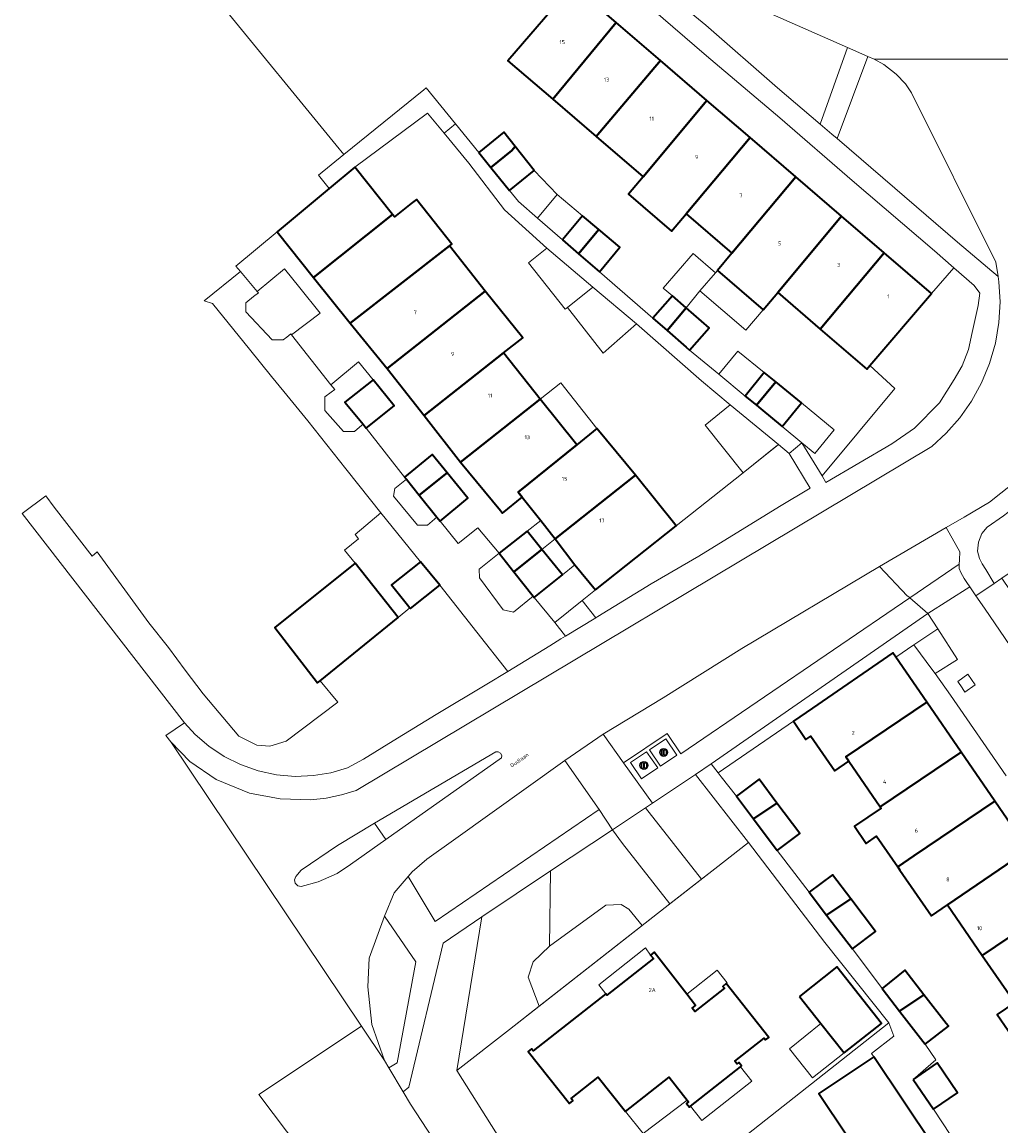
# Model space of a CAD drawing. Header units: metres. Extents: x 73718 to 76933, y 443658 to 446696.
# Tile 73 of 153: x 74443 to 74532, y 445852 to 445952. Entities that reach past the tile are written whole.
import ezdxf
from ezdxf.enums import TextEntityAlignment as Align

# ---------------------------------------------------------------- set-up
doc = ezdxf.new("R2010")
doc.units = ezdxf.units.M
for name, color, linetype, lineweight in [('B-WE-GR-BEPLANTING_CULTUUR_BODEMBEDEKKER-GV', 90, 'Continuous', 18), ('B-WE-GR-BEPLANTING_CULTUUR_HEESTERS-GV', 90, 'Continuous', 18), ('B-WE-GR-BEPLANTING_CULTUUR_ROOS-GV', 90, 'Continuous', 18), ('B-WE-GR-BEPLANTING_CULTUUR_VASTE PLANTENVAK-GV', 90, 'Continuous', 18), ('B-WE-IE-AFVAL APART PLAATS-S', 7, 'Continuous', 25), ('B-WE-IE-TERREINAFSCHEIDING_KUNSTMATIG_HEKWERK-G', 20, 'IE-TERREINAFSCHEIDING_KUNSTMATIG-SO', 18), ('B-WE-OG-BEBOUWING-GV', 7, 'Continuous', 35), ('B-WE-OG-BEBOUWING-T18', 10, 'Continuous', 18), ('B-WE-OG-BEBOUWING_BORDES-GV', 7, 'Continuous', 18), ('B-WE-OG-BEBOUWING_LUIFEL-GV', 7, 'Continuous', 18), ('B-WE-OG-BEBOUWING_OVERBOUWING-GV', 7, 'Continuous', 18), ('B-WE-OG-TERREIN_ERF-GV', 7, 'Continuous', 18), ('B-WE-OG-TOPOGRAFIE-T18', 10, 'Continuous', 18), ('B-WE-VH-GESLOTENVERHARDING-GV', 10, 'Continuous', 18), ('B-WE-VH-GESLOTENVERHARDING_ASFALT-GV', 10, 'Continuous', 18), ('B-WE-VH-OPENVERHARDING_SIERBESTRATING-GV', 30, 'Continuous', 18), ('B-WE-VH-OPENVERHARDING_STRAATBAKSTEEN-GV', 30, 'Continuous', 18), ('B-WE-VH-OPENVERHARDING_TEGEL-GV', 30, 'Continuous', 18)]:
    doc.layers.add(name, color=color, linetype=linetype, lineweight=lineweight)
doc.styles.add('NLCS-ISO-M200-T18', font='NLCS-ISO.ttf', dxfattribs={"height": 0.36})
doc.linetypes.add('IE-TERREINAFSCHEIDING_KUNSTMATIG-SO', pattern='A,4,[82,NLCS.SHX,S=0.75,R=90,X=0,Y=0],4,-2', length=10)

# ---------------------------------------------------------------- blocks, each defined once
blk = doc.blocks.new('SIE-AFVAL APART PLAATS-SO')
for points in [[(-1.2, -1.2), (-0.2, -1.2), (-0.2, 1.2), (-1.2, 1.2)], [(-1.2, -1.2), (-0.2, -1.2), (-0.2, 1.2), (-1.2, 1.2)], [(1.2, -1.2), (0.2, -1.2), (0.2, 1.2), (1.2, 1.2)], [(1.2, -1.2), (0.2, -1.2), (0.2, 1.2), (1.2, 1.2)]]:
    blk.add_lwpolyline(points, close=True)
blk.add_circle((0, 0), 1.8)

msp = doc.modelspace()

# ---------------------------------------------------------------- linework, layer by layer
at = {"layer": 'B-WE-GR-BEPLANTING_CULTUUR_BODEMBEDEKKER-GV', "flags": 128}
for points in [[(74457.544, 445893.201), (74455.998, 445895.25), (74454.223, 445897.493), (74449.498, 445903.968), (74449.048, 445903.587), (74445.602, 445908.044), (74444.839, 445909.07), (74442.664, 445907.47), (74457.477, 445888.374), (74458.453, 445887.312), (74459.688, 445886.253), (74461.075, 445885.33), (74462.588, 445884.575), (74464.198, 445884.011), (74465.865, 445883.654), (74467.55, 445883.51), (74469.214, 445883.575), (74470.821, 445883.835), (74472.339, 445884.271), (74473.773, 445885.064), (74476.475, 445886.735), (74480.418, 445889.162), (74485.035, 445891.919), (74486.932, 445893.079), (74484.128, 445896.643), (74480.738, 445900.924), (74478.064, 445898.806), (74478.013, 445898.875), (74476.937, 445897.999), (74469.849, 445892.231), (74471.438, 445890.278), (74466.744, 445886.721), (74465.247, 445886.25), (74464.067, 445886.353), (74462.422, 445887.168), (74459.18, 445891.036)], [(74528.61, 445891.172), (74529.552, 445891.843), (74528.884, 445892.836), (74527.959, 445892.157), (74528.338, 445891.575)]]:
    msp.add_lwpolyline(points, close=True, dxfattribs=at)
at = {"layer": 'B-WE-GR-BEPLANTING_CULTUUR_HEESTERS-GV', "flags": 128}
for points in [[(74515.404, 445942.966), (74517.899, 445949.936), (74499.931, 445957.869), (74499.079, 445956.836), (74500, 445956.076), (74504.983, 445951.967), (74511.517, 445946.27)], [(74531.632, 445929.071), (74531.421, 445930.379), (74523.737, 445945.809), (74523.177, 445946.621), (74522.327, 445947.51), (74521.209, 445948.385), (74520.319, 445948.868), (74519.751, 445949.119), (74516.956, 445941.645), (74522.229, 445937.135), (74527.937, 445932.211)], [(74529.437, 445928.264), (74527.605, 445929.856), (74525.569, 445927.512), (74519.942, 445920.966), (74522.228, 445918.875), (74515.599, 445910.895), (74515.931, 445910.294), (74521.937, 445913.828), (74523.993, 445915.234), (74526.272, 445917.564), (74527.633, 445919.688), (74528.359, 445920.934), (74528.945, 445922.43), (74529.275, 445923.957), (74529.808, 445926.428), (74529.954, 445927.566)], [(74494.959, 445897.955), (74495.154, 445898.072), (74500, 445901.06), (74504.335, 445903.569), (74511.701, 445908.12), (74514.494, 445909.787), (74512.587, 445912.934), (74511.597, 445913.748), (74511.372, 445913.569), (74508.377, 445911.188), (74502.271, 445906.334), (74494.931, 445900.498), (74493.723, 445899.538)], [(74480.455, 445907.143), (74478.846, 445909.149), (74477.689, 445910.592), (74476.65, 445909.761), (74476.534, 445909.045), (74478.709, 445906.403), (74479.603, 445906.403)], [(74530.505, 445902.358), (74531.273, 445901.099), (74531.965, 445901.567), (74535.55, 445903.995), (74532.922, 445907.877), (74532.127, 445907.26), (74530.63, 445906.218), (74530.146, 445905.646), (74529.842, 445904.871), (74529.741, 445904.045), (74529.919, 445903.374), (74530.187, 445902.879)], [(74487.454, 445898.486), (74489.261, 445899.924), (74487.476, 445902.167), (74486.143, 445903.842), (74484.336, 445902.404), (74484.354, 445901.597), (74486.524, 445898.685)], [(74520.827, 445902.641), (74508.276, 445895.164), (74501.089, 445890.676), (74495.632, 445887.369), (74497.471, 445884.753), (74501.464, 445887.417), (74502.711, 445885.568), (74523.583, 445899.785), (74523.57, 445899.799), (74523.352, 445899.975)], [(74492.209, 445896.296), (74494.959, 445897.955), (74493.723, 445899.538), (74491.21, 445897.54)], [(74506.11, 445883.828), (74512.971, 445888.53), (74514.704, 445889.718), (74522.04, 445894.761), (74522.298, 445894.386), (74523.957, 445895.492), (74526.136, 445896.944), (74525.235, 445898.353), (74505.478, 445884.638)], [(74505.817, 445875.072), (74508.868, 445877.465), (74504.045, 445883.683), (74500.95, 445881.621), (74500.118, 445881.066), (74499.499, 445880.653), (74504.603, 445874.13)], [(74499.19, 445869.912), (74501.287, 445871.557), (74501.716, 445871.89), (74497.4, 445877.388), (74496.47, 445878.636), (74490.844, 445874.887), (74490.727, 445868.033), (74495.883, 445871.758), (74497.276, 445871.817), (74497.958, 445871.402)], [(74489.803, 445862.549), (74488.801, 445865.206), (74489.245, 445866.599), (74490.727, 445868.033), (74490.844, 445874.887), (74484.561, 445870.701), (74482.301, 445856.691), (74487.098, 445860.428)], [(74499.19, 445869.912), (74497.958, 445871.402), (74497.276, 445871.817), (74495.883, 445871.758), (74490.727, 445868.033), (74489.245, 445866.599), (74488.801, 445865.206), (74489.803, 445862.549)], [(74475.696, 445857.598), (74476.087, 445856.943), (74476.847, 445857.396), (74478.556, 445866.616), (74475.712, 445870.779), (74474.308, 445866.924), (74474.18, 445864.327), (74474.558, 445860.888)], [(74493.417, 445839.004), (74493.296, 445839.226), (74489.198, 445845.772), (74483.686, 445854.476), (74482.301, 445856.691), (74484.561, 445870.701), (74481.056, 445868.313), (74477.91, 445855.166), (74477.391, 445854.756), (74478.057, 445853.642), (74484.133, 445844.328), (74487.418, 445839.059), (74487.456, 445839.141), (74487.823, 445839.751), (74488.127, 445840.108), (74491.15, 445836.143), (74493.969, 445838.283)]]:
    msp.add_lwpolyline(points, close=True, dxfattribs=at)
at = {"layer": 'B-WE-GR-BEPLANTING_CULTUUR_ROOS-GV', "flags": 128}
msp.add_lwpolyline([(74492.145, 445884.95), (74481.988, 445877.699), (74479.547, 445875.953), (74478.221, 445874.802), (74477.862, 445874.389), (74480.319, 445870.278), (74495.272, 445880.484)], close=True, dxfattribs=at)
at = {"layer": 'B-WE-GR-BEPLANTING_CULTUUR_VASTE PLANTENVAK-GV', "flags": 128}
msp.add_lwpolyline([(74523.957, 445895.492), (74525.682, 445893.173), (74525.897, 445892.87), (74527.915, 445894.159), (74526.136, 445896.944)], close=True, dxfattribs=at)
at = {"layer": 'B-WE-IE-TERREINAFSCHEIDING_KUNSTMATIG_HEKWERK-G', "flags": 128}
msp.add_lwpolyline([(74508.868, 445877.465), (74505.817, 445875.072), (74501.287, 445871.557), (74487.098, 445860.428), (74482.301, 445856.691), (74483.686, 445854.476), (74489.198, 445845.772), (74493.296, 445839.226), (74493.417, 445839.004), (74495.062, 445836.856)], dxfattribs=at)
at = {"layer": 'B-WE-OG-BEBOUWING-GV', "flags": 128}
for points in [[(74491.044, 445945.223), (74496.818, 445952.229), (74492.864, 445955.627), (74486.947, 445948.745)], [(74494.992, 445941.829), (74500, 445947.744), (74500.857, 445948.756), (74500, 445949.493), (74496.818, 445952.229), (74491.044, 445945.223)], [(74494.992, 445941.829), (74499.265, 445938.156), (74505.094, 445945.114), (74500.857, 445948.756), (74500, 445947.744)], [(74499.265, 445938.156), (74497.934, 445936.567), (74501.856, 445933.195), (74503.187, 445934.784), (74509.016, 445941.742), (74505.094, 445945.114)], [(74484.284, 445940.385), (74485.398, 445939.011), (74487.305, 445940.56), (74487.603, 445940.922), (74486.569, 445942.214)], [(74513.198, 445938.147), (74509.016, 445941.742), (74503.187, 445934.784), (74507.369, 445931.189)], [(74485.398, 445939.011), (74487.092, 445936.922), (74489.353, 445938.735), (74487.603, 445940.922), (74487.305, 445940.56)], [(74469.215, 445928.994), (74476.443, 445934.711), (74473.008, 445939.043), (74470.649, 445937.082), (74465.924, 445933.155)], [(74513.198, 445938.147), (74507.369, 445931.189), (74506.043, 445929.605), (74510.212, 445926.021), (74511.539, 445927.604), (74517.367, 445934.563)], [(74472.58, 445924.826), (74481.63, 445931.882), (74481.825, 445932.033), (74478.61, 445936.098), (74478.122, 445935.712), (74476.602, 445934.51), (74476.443, 445934.711), (74469.215, 445928.994), (74472.578, 445924.828)], [(74491.919, 445932.429), (74493.392, 445931.151), (74495.245, 445933.361), (74493.746, 445934.616)], [(74515.408, 445924.278), (74521.237, 445931.236), (74517.367, 445934.563), (74511.539, 445927.604)], [(74495.281, 445929.511), (74497.162, 445931.757), (74495.245, 445933.361), (74493.392, 445931.151)], [(74472.58, 445924.826), (74475.932, 445920.674), (74484.875, 445927.747), (74481.63, 445931.882)], [(74515.408, 445924.278), (74519.653, 445920.629), (74519.942, 445920.966), (74525.569, 445927.512), (74521.237, 445931.236)], [(74475.932, 445920.674), (74479.321, 445916.388), (74486.547, 445922.104), (74488.295, 445923.486), (74484.875, 445927.747)], [(74501.467, 445924.143), (74503.199, 445926.21), (74501.937, 445927.304), (74500.17, 445925.268)], [(74503.511, 445922.369), (74505.278, 445924.405), (74503.199, 445926.21), (74501.467, 445924.143), (74503.205, 445922.634)], [(74482.628, 445912.141), (74489.891, 445917.885), (74486.547, 445922.104), (74479.321, 445916.388)], [(74509.595, 445917.338), (74511.37, 445919.458), (74510.316, 445920.317), (74508.582, 445918.175)], [(74473.741, 445915.607), (74474.034, 445915.249), (74476.588, 445917.271), (74474.653, 445919.663), (74472.086, 445917.632)], [(74509.595, 445917.338), (74510.007, 445916.997), (74511.939, 445915.403), (74513.714, 445917.547), (74511.37, 445919.458)], [(74488.251, 445908.951), (74487.881, 445909.41), (74493.23, 445913.721), (74489.891, 445917.885), (74482.628, 445912.141), (74486.285, 445907.749), (74486.468, 445907.503)], [(74488.251, 445908.951), (74489.95, 445906.843), (74491.251, 445905.152), (74498.581, 445910.949), (74498.568, 445910.965), (74495.065, 445915.204), (74493.23, 445913.721), (74487.881, 445909.41)], [(74477.531, 445910.789), (74477.689, 445910.592), (74478.846, 445909.149), (74481.41, 445911.178), (74480.043, 445912.846)], [(74480.455, 445907.143), (74480.758, 445906.765), (74483.294, 445908.881), (74481.41, 445911.178), (74478.846, 445909.149)], [(74491.251, 445905.152), (74493.058, 445902.803), (74494.931, 445900.498), (74502.271, 445906.334), (74498.581, 445910.949)], [(74487.476, 445902.167), (74490.048, 445904.2), (74488.712, 445905.868), (74486.143, 445903.842)], [(74487.476, 445902.167), (74489.261, 445899.924), (74489.352, 445899.81), (74491.913, 445901.87), (74490.048, 445904.2)], [(74469.849, 445892.231), (74476.937, 445897.999), (74473.012, 445902.932), (74465.699, 445897.071), (74469.587, 445892.019)], [(74478.013, 445898.875), (74478.064, 445898.806), (74480.738, 445900.924), (74478.98, 445903.063), (74476.345, 445900.967), (74477.81, 445899.15)], [(74518.026, 445884.886), (74517.739, 445885.302), (74525.12, 445890.281), (74522.298, 445894.386), (74522.04, 445894.761), (74514.704, 445889.718), (74512.971, 445888.53), (74514.107, 445886.878), (74514.553, 445887.184), (74516.74, 445884.002)], [(74518.026, 445884.886), (74520.885, 445880.726), (74528.256, 445885.718), (74525.12, 445890.281), (74517.739, 445885.302)], [(74522.488, 445875.25), (74523.956, 445876.259), (74531.325, 445881.255), (74528.256, 445885.718), (74520.885, 445880.726), (74520.96, 445880.618), (74518.541, 445878.955), (74519.598, 445877.395), (74520.559, 445878.056)], [(74509.329, 445879.629), (74511.466, 445881.07), (74509.835, 445883.239), (74507.777, 445881.692)], [(74511.485, 445876.762), (74513.543, 445878.309), (74511.466, 445881.07), (74509.329, 445879.629)], [(74522.488, 445875.25), (74522.685, 445874.963), (74525.556, 445870.786), (74527.025, 445871.795), (74534.38, 445876.81), (74531.325, 445881.255), (74523.956, 445876.259)], [(74534.38, 445876.81), (74527.025, 445871.795), (74530.189, 445867.192), (74537.571, 445872.169)], [(74518.196, 445872.354), (74516.527, 445874.547), (74514.421, 445872.945), (74516.002, 445870.866)], [(74518.196, 445872.354), (74516.002, 445870.866), (74518.351, 445867.779), (74520.457, 445869.381)], [(74540.488, 445867.925), (74537.571, 445872.169), (74530.189, 445867.192), (74533.145, 445862.892)], [(74534.554, 445857.425), (74536.149, 445858.522), (74536.162, 445858.503), (74541.388, 445862.143), (74541.461, 445862.037), (74543.549, 445863.473), (74540.488, 445867.925), (74533.145, 445862.892), (74531.549, 445861.795)], [(74503.287, 445854.006), (74503.423, 445853.834), (74503.236, 445853.686), (74503.496, 445853.358), (74503.597, 445853.438), (74508.145, 445857.036), (74508.247, 445857.117), (74507.993, 445857.438), (74507.82, 445857.301), (74507.628, 445857.543), (74510.293, 445859.651), (74510.424, 445859.486), (74510.718, 445859.719), (74506.845, 445864.614), (74506.536, 445864.369), (74506.68, 445864.188), (74503.991, 445862.061), (74503.743, 445862.374), (74504.059, 445862.625), (74503.262, 445863.649), (74500.282, 445867.477), (74499.955, 445867.223), (74500.206, 445866.905), (74495.974, 445863.557), (74495.862, 445863.699), (74489.25, 445858.485), (74489.098, 445858.677), (74488.79, 445858.433), (74492.55, 445853.681), (74492.878, 445853.94), (74492.712, 445854.15), (74495.169, 445856.094), (74497.656, 445852.951), (74501.632, 445856.097)], [(74513.524, 445863.438), (74515.484, 445860.972), (74517.6, 445858.308), (74521.013, 445860.987), (74516.916, 445866.147)], [(74522.651, 445862.109), (74524.866, 445863.602), (74523.128, 445865.837), (74521.062, 445864.158)], [(74524.983, 445859.098), (74527.095, 445860.734), (74526.895, 445860.993), (74524.866, 445863.602), (74522.651, 445862.109)], [(74520.297, 445857.955), (74515.827, 445854.959), (74515.296, 445854.603), (74523.047, 445843.039), (74524.361, 445843.937), (74528.008, 445846.43), (74525.723, 445849.861)], [(74523.879, 445855.892), (74525.729, 445853.165), (74527.938, 445854.663), (74526.089, 445857.391)]]:
    msp.add_lwpolyline(points, close=True, dxfattribs=at)
at = {"layer": 'B-WE-OG-BEBOUWING_BORDES-GV', "flags": 128}
for points in [[(74503.262, 445863.649), (74504.059, 445862.625), (74503.743, 445862.374), (74503.991, 445862.061), (74506.68, 445864.188), (74506.536, 445864.369), (74506.845, 445864.614), (74506.933, 445864.684), (74506.023, 445865.834)], [(74503.597, 445853.438), (74504.622, 445852.143), (74509.184, 445855.723), (74508.145, 445857.036)]]:
    msp.add_lwpolyline(points, close=True, dxfattribs=at)
at = {"layer": 'B-WE-OG-BEBOUWING_LUIFEL-GV', "flags": 128}
for points in [[(74489.651, 445934.397), (74491.445, 445936.542), (74489.353, 445938.735), (74487.092, 445936.922), (74487.925, 445935.895)], [(74491.445, 445936.542), (74489.651, 445934.397), (74491.919, 445932.429), (74493.746, 445934.616)], [(74504.453, 445927.755), (74505.876, 445929.41), (74503.838, 445931.17), (74501.113, 445928.015), (74501.937, 445927.304), (74503.199, 445926.21)], [(74505.876, 445929.41), (74504.453, 445927.755), (74508.625, 445924.176), (74510.216, 445926.026), (74506.043, 445929.605)], [(74507.892, 445922.28), (74506.178, 445920.163), (74508.582, 445918.175), (74510.316, 445920.317)], [(74489.891, 445917.885), (74493.23, 445913.721), (74495.065, 445915.204), (74491.769, 445919.371)], [(74511.939, 445915.403), (74513.742, 445913.913), (74514.923, 445912.939), (74516.698, 445915.083), (74513.714, 445917.547)], [(74488.712, 445905.868), (74490.048, 445904.2), (74491.251, 445905.152), (74489.95, 445906.843)], [(74490.048, 445904.2), (74491.913, 445901.87), (74493.058, 445902.803), (74491.251, 445905.152)], [(74495.862, 445863.699), (74495.974, 445863.557), (74500.206, 445866.905), (74499.955, 445867.223), (74499.481, 445867.877), (74495.234, 445864.491)], [(74517.6, 445858.308), (74515.484, 445860.972), (74512.626, 445858.687), (74514.725, 445856.041)], [(74499.278, 445850.949), (74503.287, 445854.006), (74501.632, 445856.097), (74497.656, 445852.951)]]:
    msp.add_lwpolyline(points, close=True, dxfattribs=at)
at = {"layer": 'B-WE-OG-BEBOUWING_OVERBOUWING-GV', "flags": 128}
for points in [[(74492.373, 445926.251), (74494.694, 445928.088), (74490.504, 445931.641), (74488.826, 445930.314), (74492.167, 445926.089)], [(74494.694, 445928.088), (74492.373, 445926.251), (74495.62, 445922.082), (74498.677, 445924.765)], [(74504.92, 445915.536), (74508.377, 445911.188), (74511.597, 445913.748), (74507.207, 445917.377)]]:
    msp.add_lwpolyline(points, close=True, dxfattribs=at)
at = {"layer": 'B-WE-OG-TERREIN_ERF-GV', "flags": 128}
for points in [[(74460.744, 445953.927), (74471.296, 445941.037), (74471.998, 445940.18), (74479.293, 445946.097), (74479.509, 445946.272), (74482.184, 445942.973), (74484.284, 445940.385), (74486.569, 445942.214), (74487.603, 445940.922), (74489.353, 445938.735), (74487.092, 445936.922), (74487.925, 445935.895), (74489.651, 445934.397), (74491.919, 445932.429), (74493.746, 445934.616), (74495.245, 445933.361), (74497.162, 445931.757), (74495.281, 445929.511), (74500.17, 445925.268), (74501.937, 445927.304), (74503.199, 445926.21), (74505.278, 445924.405), (74503.511, 445922.369), (74506.178, 445920.163), (74508.582, 445918.175), (74510.316, 445920.317), (74511.37, 445919.458), (74513.714, 445917.547), (74511.939, 445915.403), (74513.742, 445913.913), (74515.599, 445910.895), (74522.228, 445918.875), (74519.942, 445920.966), (74519.653, 445920.629), (74515.408, 445924.278), (74511.539, 445927.604), (74510.212, 445926.021), (74506.043, 445929.605), (74507.369, 445931.189), (74503.187, 445934.784), (74501.856, 445933.195), (74497.934, 445936.567), (74499.265, 445938.156), (74494.992, 445941.829), (74491.044, 445945.223), (74486.947, 445948.745), (74492.864, 445955.627), (74496.818, 445952.229), (74500, 445949.493), (74500.857, 445948.756), (74505.094, 445945.114), (74509.016, 445941.742), (74513.198, 445938.147), (74517.367, 445934.563), (74521.237, 445931.236), (74525.569, 445927.512), (74527.605, 445929.856), (74525.816, 445931.409), (74518.33, 445937.818), (74511.733, 445943.539), (74505.062, 445949.197), (74500, 445953.542)], [(74532.355, 445883.552), (74527.283, 445890.913), (74525.897, 445892.87), (74525.682, 445893.173), (74523.957, 445895.492), (74522.298, 445894.386), (74525.12, 445890.281), (74528.256, 445885.718), (74531.325, 445881.255), (74534.38, 445876.81)], [(74534.554, 445857.425), (74531.549, 445861.795), (74533.145, 445862.892), (74530.189, 445867.192), (74527.025, 445871.795), (74525.556, 445870.786), (74522.685, 445874.963), (74522.488, 445875.25), (74520.559, 445878.056), (74519.598, 445877.395), (74518.541, 445878.955), (74520.96, 445880.618), (74520.885, 445880.726), (74518.026, 445884.886), (74516.74, 445884.002), (74514.553, 445887.184), (74514.107, 445886.878), (74512.971, 445888.53), (74506.11, 445883.828), (74506.392, 445883.467), (74507.777, 445881.692), (74509.835, 445883.239), (74511.466, 445881.07), (74513.543, 445878.309), (74511.485, 445876.762), (74514.421, 445872.945), (74516.527, 445874.547), (74518.196, 445872.354), (74520.457, 445869.381), (74518.351, 445867.779), (74521.062, 445864.158), (74523.128, 445865.837), (74524.866, 445863.602), (74526.895, 445860.993), (74527.095, 445860.734), (74524.983, 445859.098), (74525.941, 445857.678), (74523.879, 445855.892), (74526.089, 445857.391), (74527.938, 445854.663), (74525.729, 445853.165), (74528.068, 445849.616)], [(74523.047, 445843.039), (74515.296, 445854.603), (74515.827, 445854.959), (74520.297, 445857.955), (74520.097, 445858.252), (74522.129, 445859.82), (74521.662, 445861.038), (74501.263, 445844.949)]]:
    msp.add_lwpolyline(points, dxfattribs=at)
for points in [[(74473.008, 445939.043), (74476.443, 445934.711), (74476.602, 445934.51), (74478.122, 445935.712), (74478.61, 445936.098), (74481.825, 445932.033), (74481.63, 445931.882), (74484.875, 445927.747), (74488.295, 445923.486), (74486.547, 445922.104), (74489.891, 445917.885), (74493.23, 445913.721), (74495.065, 445915.204), (74498.568, 445910.965), (74498.581, 445910.949), (74502.271, 445906.334), (74508.377, 445911.188), (74511.372, 445913.569), (74511.597, 445913.748), (74507.207, 445917.377), (74504.593, 445919.556), (74498.677, 445924.765), (74494.694, 445928.088), (74490.504, 445931.641), (74486.628, 445935.153), (74483.376, 445939.408), (74481.126, 445942.133), (74479.629, 445943.946)], [(74462.57, 445929.52), (74464.107, 445927.714), (74466.598, 445929.758), (74467.993, 445928.027), (74469.849, 445925.724), (74467.233, 445923.749), (74470.8, 445919.204), (74473.337, 445921.29), (74474.653, 445919.663), (74476.588, 445917.271), (74474.034, 445915.249), (74477.531, 445910.789), (74480.043, 445912.846), (74481.41, 445911.178), (74483.294, 445908.881), (74480.758, 445906.765), (74482.424, 445904.72), (74484.205, 445906.171), (74486.143, 445903.842), (74488.712, 445905.868), (74490.048, 445904.2), (74491.913, 445901.87), (74489.352, 445899.81), (74491.21, 445897.54), (74493.723, 445899.538), (74494.931, 445900.498), (74493.058, 445902.803), (74491.251, 445905.152), (74489.95, 445906.843), (74488.251, 445908.951), (74486.468, 445907.503), (74486.285, 445907.749), (74482.628, 445912.141), (74479.321, 445916.388), (74475.932, 445920.674), (74472.58, 445924.826), (74472.578, 445924.828), (74469.215, 445928.994), (74465.924, 445933.155), (74462.15, 445930.014)], [(74472.047, 445904.131), (74473.012, 445902.932), (74476.937, 445897.999), (74478.013, 445898.875), (74477.81, 445899.15), (74476.345, 445900.967), (74478.98, 445903.063), (74475.366, 445907.522), (74473.032, 445905.544), (74473.336, 445905.166)], [(74535.578, 445891.199), (74536.264, 445890.158), (74538.009, 445887.583), (74541.44, 445882.531), (74542.088, 445881.527), (74546.906, 445874.395), (74549.638, 445870.408), (74551.977, 445871.932), (74552.016, 445871.958), (74547.236, 445879.017), (74544.199, 445883.501), (74541.163, 445887.984), (74538.117, 445892.483), (74535.119, 445896.909), (74531.965, 445901.567), (74531.273, 445901.099), (74529.607, 445899.971), (74530.379, 445898.853)], [(74495.062, 445836.856), (74497.904, 445838.898), (74500.724, 445841.024), (74502.899, 445842.715), (74502.459, 445843.207), (74501.263, 445844.949), (74521.662, 445861.038), (74515.846, 445868.365), (74508.868, 445877.465), (74505.817, 445875.072), (74504.603, 445874.13), (74501.716, 445871.89), (74501.287, 445871.557), (74499.19, 445869.912), (74489.803, 445862.549), (74487.098, 445860.428), (74482.301, 445856.691), (74483.686, 445854.476), (74489.198, 445845.772), (74493.296, 445839.226), (74493.417, 445839.004), (74493.969, 445838.283), (74494.397, 445837.724)], [(74503.287, 445854.006), (74501.632, 445856.097), (74497.656, 445852.951), (74495.169, 445856.094), (74492.712, 445854.15), (74492.878, 445853.94), (74492.55, 445853.681), (74488.79, 445858.433), (74489.098, 445858.677), (74489.25, 445858.485), (74495.862, 445863.699), (74495.974, 445863.557), (74500.206, 445866.905), (74499.955, 445867.223), (74500.282, 445867.477), (74503.262, 445863.649), (74504.059, 445862.625), (74503.743, 445862.374), (74503.991, 445862.061), (74506.68, 445864.188), (74506.536, 445864.369), (74506.845, 445864.614), (74510.718, 445859.719), (74510.424, 445859.486), (74510.293, 445859.651), (74507.628, 445857.543), (74507.82, 445857.301), (74507.993, 445857.438), (74508.247, 445857.117), (74508.145, 445857.036), (74503.597, 445853.438), (74503.496, 445853.358), (74503.236, 445853.686), (74503.423, 445853.834)], [(74513.524, 445863.438), (74516.916, 445866.147), (74521.013, 445860.987), (74517.6, 445858.308), (74515.484, 445860.972)]]:
    msp.add_lwpolyline(points, close=True, dxfattribs=at)
at = {"layer": 'B-WE-VH-GESLOTENVERHARDING-GV', "flags": 128}
for points in [[(74502.348, 445885.449), (74501.346, 445886.915), (74499.861, 445885.914), (74500.87, 445884.444)], [(74499.131, 445883.269), (74500.608, 445884.285), (74499.594, 445885.751), (74498.135, 445884.765)]]:
    msp.add_lwpolyline(points, close=True, dxfattribs=at)
msp.add_lwpolyline([(74528.068, 445849.616), (74525.729, 445853.165), (74523.879, 445855.892), (74525.941, 445857.678), (74524.983, 445859.098), (74522.651, 445862.109), (74521.062, 445864.158), (74518.351, 445867.779), (74516.002, 445870.866), (74514.421, 445872.945), (74511.485, 445876.762), (74509.329, 445879.629), (74507.777, 445881.692), (74506.392, 445883.467), (74506.11, 445883.828), (74505.478, 445884.638), (74504.045, 445883.683), (74508.868, 445877.465), (74515.846, 445868.365), (74521.662, 445861.038), (74522.129, 445859.82), (74520.097, 445858.252), (74520.297, 445857.955), (74525.723, 445849.861)], dxfattribs=at)
at = {"layer": 'B-WE-VH-GESLOTENVERHARDING_ASFALT-GV', "flags": 128}
for points in [[(74499.931, 445957.869), (74517.899, 445949.936), (74519.751, 445949.119), (74520.319, 445948.868), (74534.468, 445948.88), (74534.615, 445949.66), (74534.838, 445950.847), (74535.166, 445951.5), (74535.276, 445951.791), (74535.465, 445952.291)], [(74534.468, 445948.88), (74520.319, 445948.868), (74521.209, 445948.385), (74522.327, 445947.51), (74523.177, 445946.621), (74523.737, 445945.809), (74531.421, 445930.379), (74531.632, 445929.071), (74531.708, 445928.599), (74531.806, 445926.754), (74531.701, 445924.876), (74531.385, 445922.997), (74530.858, 445921.154), (74530.128, 445919.382), (74529.21, 445917.713), (74528.127, 445916.175), (74526.906, 445914.789), (74525.576, 445913.571), (74473.12, 445882.233), (74471.768, 445881.826), (74470.384, 445881.535), (74468.982, 445881.365), (74466.185, 445881.467), (74463.391, 445881.968), (74460.367, 445883.216), (74457.969, 445884.878), (74456.215, 445886.646), (74473.591, 445860.736), (74475.696, 445857.598), (74474.558, 445860.888), (74474.18, 445864.327), (74474.308, 445866.924), (74475.712, 445870.779), (74476.567, 445872.897), (74477.862, 445874.389), (74478.221, 445874.802), (74479.547, 445875.953), (74481.988, 445877.699), (74492.145, 445884.95), (74495.632, 445887.369), (74501.089, 445890.676), (74508.276, 445895.164), (74520.827, 445902.641), (74526.891, 445906.187), (74528.541, 445907.147), (74530.855, 445908.496), (74531.885, 445909.314), (74534.499, 445911.393)], [(74533.894, 445770.155), (74526.591, 445780.902), (74517.114, 445794.48), (74515.666, 445796.595), (74512.443, 445801.305), (74511.435, 445802.779), (74501.477, 445817.008), (74492.784, 445830.456), (74487.418, 445839.059), (74484.133, 445844.328), (74478.057, 445853.642), (74477.391, 445854.756), (74476.087, 445856.943), (74475.696, 445857.598), (74473.591, 445860.736), (74464.23, 445854.514), (74468.075, 445849.438), (74470.393, 445846.341), (74478.969, 445834.884), (74483.899, 445828.376), (74494.014, 445814.466), (74502.09, 445802.936), (74511.9, 445788.687), (74522.754, 445772.934)]]:
    msp.add_lwpolyline(points, dxfattribs=at)
msp.add_lwpolyline([(74474.797, 445879.229), (74485.833, 445885.73), (74486.068, 445885.745), (74486.273, 445885.63), (74486.383, 445885.421), (74486.362, 445885.187), (74475.827, 445877.767), (74472.593, 445875.486), (74471.371, 445874.648), (74469.645, 445873.897), (74468.103, 445873.478), (74467.788, 445873.545), (74467.56, 445873.773), (74467.494, 445874.089), (74467.611, 445874.389), (74468.118, 445874.96), (74471.416, 445877.202)], close=True, dxfattribs=at)
at = {"layer": 'B-WE-VH-OPENVERHARDING_SIERBESTRATING-GV', "flags": 128}
for points in [[(74463.398, 445922.437), (74465.406, 445919.964), (74466.513, 445918.602), (74468.7, 445915.912), (74472.169, 445911.546), (74473.358, 445910.049), (74475.366, 445907.522), (74478.98, 445903.063), (74480.738, 445900.924), (74484.128, 445896.643), (74486.932, 445893.079), (74490.755, 445895.418), (74491.782, 445896.038), (74492.209, 445896.296), (74491.21, 445897.54), (74489.352, 445899.81), (74489.261, 445899.924), (74487.454, 445898.486), (74486.524, 445898.685), (74484.354, 445901.597), (74484.336, 445902.404), (74486.143, 445903.842), (74484.205, 445906.171), (74482.424, 445904.72), (74480.758, 445906.765), (74480.455, 445907.143), (74479.603, 445906.403), (74478.709, 445906.403), (74476.534, 445909.045), (74476.65, 445909.761), (74477.689, 445910.592), (74477.531, 445910.789), (74474.034, 445915.249), (74473.741, 445915.607), (74473.417, 445915.337), (74472.955, 445914.953), (74471.969, 445914.953), (74470.27, 445916.851), (74470.27, 445918.11), (74470.838, 445918.53), (74471.158, 445918.767), (74470.8, 445919.204), (74467.233, 445923.749), (74467.158, 445923.843), (74466.796, 445923.546), (74466.477, 445923.284), (74465.446, 445923.284), (74463.068, 445925.85), (74463.068, 445926.664), (74463.769, 445927.238), (74464.203, 445927.593), (74464.107, 445927.714), (74462.57, 445929.52), (74459.263, 445926.857), (74460.007, 445926.617)], [(74528.338, 445891.575), (74527.959, 445892.157), (74528.884, 445892.836), (74529.552, 445891.843), (74528.61, 445891.172)], [(74496.47, 445878.636), (74497.4, 445877.388), (74501.716, 445871.89), (74504.603, 445874.13), (74499.499, 445880.653)]]:
    msp.add_lwpolyline(points, close=True, dxfattribs=at)
msp.add_lwpolyline([(74535.578, 445891.199), (74530.379, 445898.853), (74529.607, 445899.971), (74529.055, 445900.772), (74525.235, 445898.353), (74526.136, 445896.944), (74527.915, 445894.159), (74525.897, 445892.87), (74527.283, 445890.913), (74532.355, 445883.552)], dxfattribs=at)
at = {"layer": 'B-WE-VH-OPENVERHARDING_STRAATBAKSTEEN-GV', "flags": 128}
for points in [[(74523.352, 445899.975), (74523.57, 445899.799), (74523.583, 445899.785), (74528.093, 445902.857), (74528.107, 445903.258), (74528.134, 445903.979), (74526.891, 445906.187), (74520.827, 445902.641)], [(74475.827, 445877.767), (74486.362, 445885.187), (74486.383, 445885.421), (74486.273, 445885.63), (74486.068, 445885.745), (74485.833, 445885.73), (74474.797, 445879.229)]]:
    msp.add_lwpolyline(points, close=True, dxfattribs=at)
at = {"layer": 'B-WE-VH-OPENVERHARDING_TEGEL-GV', "flags": 128}
for points in [[(74500, 445953.542), (74505.062, 445949.197), (74511.733, 445943.539), (74518.33, 445937.818), (74525.816, 445931.409), (74527.605, 445929.856), (74529.437, 445928.264), (74529.954, 445927.566), (74529.808, 445926.428), (74529.275, 445923.957), (74528.945, 445922.43), (74528.359, 445920.934), (74527.633, 445919.688), (74526.272, 445917.564), (74523.993, 445915.234), (74521.937, 445913.828), (74515.931, 445910.294), (74515.599, 445910.895), (74513.742, 445913.913), (74512.587, 445912.934), (74514.494, 445909.787), (74511.701, 445908.12), (74504.335, 445903.569), (74500, 445901.06), (74495.154, 445898.072), (74494.959, 445897.955), (74492.209, 445896.296), (74491.782, 445896.038), (74490.755, 445895.418), (74486.932, 445893.079), (74485.035, 445891.919), (74480.418, 445889.162), (74476.475, 445886.735), (74473.773, 445885.064), (74472.339, 445884.271), (74470.821, 445883.835), (74469.214, 445883.575), (74467.55, 445883.51), (74465.865, 445883.654), (74464.198, 445884.011), (74462.588, 445884.575), (74461.075, 445885.33), (74459.688, 445886.253), (74458.453, 445887.312), (74457.477, 445888.374), (74455.758, 445887.245), (74456.215, 445886.646), (74457.969, 445884.878), (74460.367, 445883.216), (74463.391, 445881.968), (74466.185, 445881.467), (74468.982, 445881.365), (74470.384, 445881.535), (74471.768, 445881.826), (74473.12, 445882.233), (74525.576, 445913.571), (74526.906, 445914.789), (74528.127, 445916.175), (74529.21, 445917.713), (74530.128, 445919.382), (74530.858, 445921.154), (74531.385, 445922.997), (74531.701, 445924.876), (74531.806, 445926.754), (74531.708, 445928.599), (74531.632, 445929.071), (74527.937, 445932.211), (74522.229, 445937.135), (74516.956, 445941.645), (74516.485, 445942.048), (74515.404, 445942.966), (74511.517, 445946.27), (74504.983, 445951.967), (74500, 445956.076)], [(74534.499, 445911.393), (74531.885, 445909.314), (74530.855, 445908.496), (74528.541, 445907.147), (74526.891, 445906.187), (74528.134, 445903.979), (74528.107, 445903.258), (74528.093, 445902.857), (74528.078, 445902.456), (74528.217, 445902.09), (74528.523, 445901.543), (74528.772, 445901.183), (74529.055, 445900.772), (74529.607, 445899.971), (74531.273, 445901.099), (74530.505, 445902.358), (74530.187, 445902.879), (74529.919, 445903.374), (74529.741, 445904.045), (74529.842, 445904.871), (74530.146, 445905.646), (74530.63, 445906.218), (74532.127, 445907.26)]]:
    msp.add_lwpolyline(points, dxfattribs=at)
for points in [[(74516.485, 445942.048), (74516.956, 445941.645), (74519.751, 445949.119), (74517.899, 445949.936), (74515.404, 445942.966)], [(74469.673, 445938.294), (74470.649, 445937.082), (74473.008, 445939.043), (74479.629, 445943.946), (74481.126, 445942.133), (74482.184, 445942.973), (74479.509, 445946.272), (74479.293, 445946.097), (74471.998, 445940.18)], [(74490.504, 445931.641), (74494.694, 445928.088), (74498.677, 445924.765), (74504.593, 445919.556), (74507.207, 445917.377), (74511.597, 445913.748), (74512.587, 445912.934), (74513.742, 445913.913), (74511.939, 445915.403), (74510.007, 445916.997), (74509.595, 445917.338), (74508.582, 445918.175), (74506.178, 445920.163), (74503.511, 445922.369), (74503.205, 445922.634), (74501.467, 445924.143), (74500.17, 445925.268), (74495.281, 445929.511), (74493.392, 445931.151), (74491.919, 445932.429), (74489.651, 445934.397), (74487.925, 445935.895), (74487.092, 445936.922), (74485.398, 445939.011), (74484.284, 445940.385), (74482.184, 445942.973), (74481.126, 445942.133), (74483.376, 445939.408), (74486.628, 445935.153)], [(74523.583, 445899.785), (74525.235, 445898.353), (74529.055, 445900.772), (74528.772, 445901.183), (74528.523, 445901.543), (74528.217, 445902.09), (74528.078, 445902.456), (74528.093, 445902.857)], [(74500.95, 445881.621), (74504.045, 445883.683), (74505.478, 445884.638), (74525.235, 445898.353), (74523.583, 445899.785), (74502.711, 445885.568), (74501.464, 445887.417), (74497.471, 445884.753), (74500.118, 445881.066)], [(74500.118, 445881.066), (74497.471, 445884.753), (74495.632, 445887.369), (74492.145, 445884.95), (74495.272, 445880.484), (74496.47, 445878.636), (74499.499, 445880.653)], [(74500.87, 445884.444), (74499.861, 445885.914), (74501.346, 445886.915), (74502.348, 445885.449)], [(74498.135, 445884.765), (74499.594, 445885.751), (74500.608, 445884.285), (74499.131, 445883.269)], [(74477.391, 445854.756), (74477.91, 445855.166), (74481.056, 445868.313), (74484.561, 445870.701), (74490.844, 445874.887), (74496.47, 445878.636), (74495.272, 445880.484), (74480.319, 445870.278), (74477.862, 445874.389), (74476.567, 445872.897), (74475.712, 445870.779), (74478.556, 445866.616), (74476.847, 445857.396), (74476.087, 445856.943)]]:
    msp.add_lwpolyline(points, close=True, dxfattribs=at)

# ---------------------------------------------------------------- block references
at = {"layer": 'B-WE-IE-AFVAL APART PLAATS-S', "xscale": 0.2, "yscale": 0.2, "zscale": 0.2}
for p in [(74501.146, 445885.688), (74499.344, 445884.504)]:
    msp.add_blockref('SIE-AFVAL APART PLAATS-SO', p, dxfattribs=at)

# ---------------------------------------------------------------- texts
at = {"layer": 'B-WE-OG-BEBOUWING-T18', "style": 'NLCS-ISO-M200-T18'}
for s, p in [('15', (74491.901, 445950.435)), ('13', (74495.939, 445947.022)), ('11', (74500.048, 445943.459)), ('9', (74504.14, 445939.949)), ('7', (74508.192, 445936.466)), ('5', (74511.705, 445932.084)), ('3', (74517.095, 445930.127)), ('1', (74521.624, 445927.253)), ('7', (74478.508, 445925.807)), ('9', (74481.91, 445922.012)), ('11', (74485.312, 445918.218)), ('13', (74488.714, 445914.423)), ('15', (74492.115, 445910.628)), ('17', (74495.517, 445906.833)), ('2', (74518.415, 445887.476)), ('4', (74521.295, 445883.023)), ('6', (74524.176, 445878.57)), ('8', (74527.056, 445874.118)), ('10', (74529.936, 445869.665)), ('2A', (74500.104, 445864.032))]:
    msp.add_text(s, height=0.36, dxfattribs=at).set_placement(p, align=Align.MIDDLE)
at = {"layer": 'B-WE-OG-TOPOGRAFIE-T18', "style": 'NLCS-ISO-M200-T18'}
msp.add_text('Oudlaan', height=0.36, rotation=34.6, dxfattribs=at).set_placement((74487.989, 445884.994), align=Align.MIDDLE)

doc.saveas('drawing.dxf')
